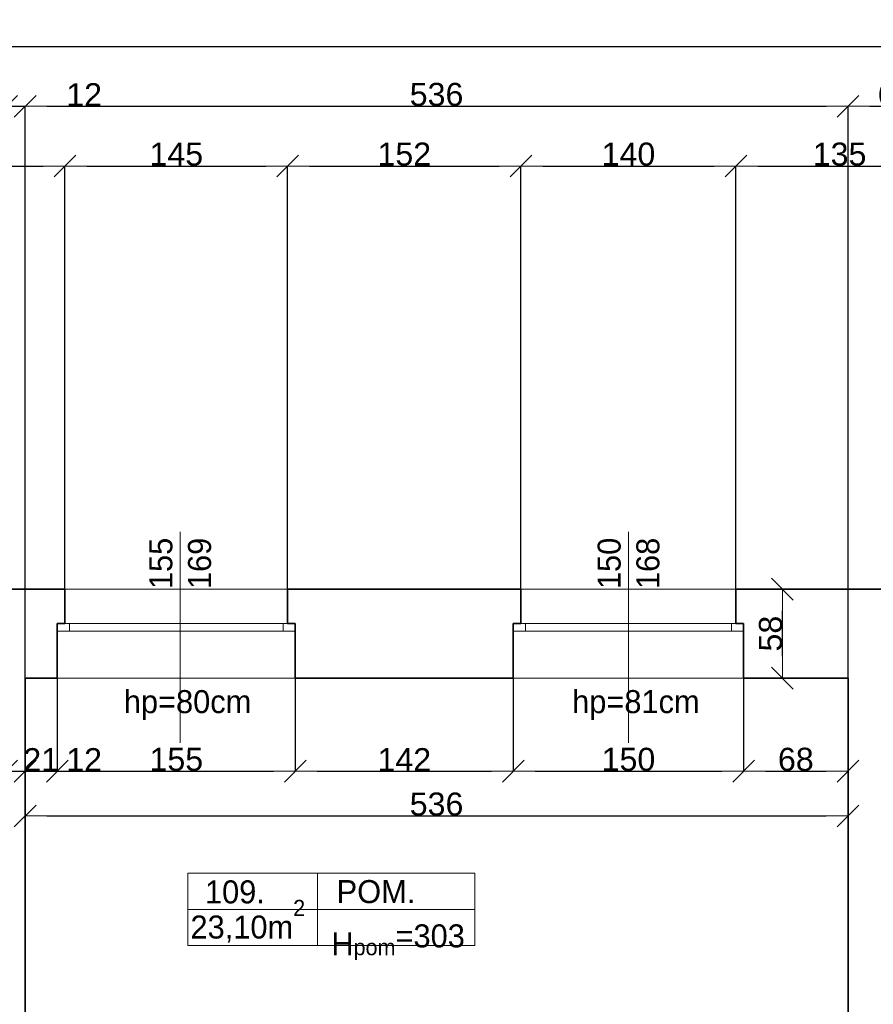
# Model space of a CAD drawing. Header units: metres. Extents: x 7506757 to 756746378, y 5735207 to 582114514.
# Tile 163 of 256: x 7700320 to 7705879, y 5869074 to 5875489. Entities that reach past the tile are written whole.
import ezdxf

# ---------------------------------------------------------------- set-up
doc = ezdxf.new("R2010")
doc.units = ezdxf.units.M
doc.header["$MEASUREMENT"] = 0
doc.header["$PDMODE"] = 2
doc.layers.get('0').update_dxf_attribs({"color": 250, "linetype": 'CONTINUOUS', "lineweight": 100, "plot": 0})
doc.layers.get('Defpoints').update_dxf_attribs({"linetype": 'CONTINUOUS'})
for name, color, linetype, lineweight in [('2D - Ogolne46', 7, 'CONTINUOUS', 18), ('M_OCIANA6', 5, 'CONTINUOUS', 35), ('M_OPISY141', 7, 'CONTINUOUS', 0), ('m_umeblowanie1', 7, 'CONTINUOUS', 13), ('opis1', 7, 'CONTINUOUS', 13)]:
    doc.layers.add(name, color=color, linetype=linetype, lineweight=lineweight)
doc.layers.add('PWYMIAR', color=7, linetype='CONTINUOUS')
doc.styles.add('GENERATED_STYLE_1', font='arial.ttf')
doc.styles.add('GENERATED_STYLE_2', font='txt')
doc.dimstyles.new('GENERATED_STYLE__1', dxfattribs={"dimtxt": 150, "dimasz": 142.5, "dimexe": 0.18, "dimexo": 0, "dimgap": 0.09, "dimtad": 1, "dimdec": 0, "dimlfac": 0.1, "dimzin": 0, "dimdsep": 46, "dimtxsty": 'GENERATED_STYLE_1', "dimblk": 'ARROWHEAD_6', "dimblk1": 'ARROWHEAD_6', "dimblk2": 'ARROWHEAD_6', "dimcen": 0.09, "dimclrd": 251, "dimclre": 251, "dimclrt": 7, "dimazin": 0, "dimtfac": 1, "dimtdec": 4, "dimtmove": 0, "dimatfit": 3, "dimfxl": 0, "dimtolj": 1, "dimtzin": 0, "dimarcsym": 0})
doc.dimstyles.new('GENERATED_STYLE__2', dxfattribs={"dimtxt": 150, "dimasz": 142.5, "dimexe": 0.18, "dimexo": 0, "dimgap": 0.09, "dimtad": 1, "dimtih": 1, "dimtoh": 1, "dimdec": 0, "dimlfac": 0.1, "dimzin": 0, "dimdsep": 46, "dimtxsty": 'GENERATED_STYLE_1', "dimblk": 'ARROWHEAD_6', "dimblk1": 'ARROWHEAD_6', "dimblk2": 'ARROWHEAD_6', "dimcen": 0.09, "dimclrd": 251, "dimclre": 251, "dimclrt": 7, "dimazin": 0, "dimtfac": 1, "dimtdec": 4, "dimtmove": 0, "dimatfit": 3, "dimfxl": 0, "dimtolj": 1, "dimtzin": 0, "dimarcsym": 0})

# ---------------------------------------------------------------- blocks, each defined once
blk = doc.blocks.new('ARROWHEAD_6')
at = {"color": 0, "linetype": 'Continuous', "lineweight": 0}
for p, q in [((-0.5, -0.5), (0.5, 0.5)), ((0, 0), (-1, 0))]:
    blk.add_line(p, q, dxfattribs=at)
blk = doc.blocks.new('*D6129')
at = {"layer": 'Defpoints', "color": 0, "linetype": 'Continuous', "transparency": 16777216}
for p in [(7705286.9, 5871779.1), (7705659.6, 5871779.1), (7705714.6, 5871199.1)]:
    blk.add_point(p, dxfattribs=at)
at = {"layer": 'PWYMIAR', "color": 251, "linetype": 'Continuous', "lineweight": -2, "transparency": 16777216}
for p, q in [((7705659.6, 5871779.1), (7705286.8, 5871779.1)), ((7705286.9, 5871341.6), (7705286.9, 5871636.6)), ((7705714.6, 5871199.1), (7705286.8, 5871199.1))]:
    blk.add_line(p, q, dxfattribs=at)
at = {"layer": 'PWYMIAR', "color": 251, "linetype": 'Continuous', "lineweight": -2, "transparency": 16777216, "xscale": 142.5, "yscale": 142.5, "zscale": 142.5}
for p, rotation in [((7705286.9, 5871779.1), 90), ((7705286.9, 5871199.1), 270)]:
    blk.add_blockref('ARROWHEAD_6', p, dxfattribs=dict(at, rotation=rotation))
at = {"layer": 'PWYMIAR', "color": 7, "linetype": 'Continuous', "lineweight": 13, "transparency": 16777216, "insert": (7705210.3, 5871489.1), "char_height": 150, "attachment_point": 5, "rotation": 90, "style": 'GENERATED_STYLE_1'}
blk.add_mtext('\\A1;58', dxfattribs=at)
blk = doc.blocks.new('*D6146')
at = {"layer": 'Defpoints', "color": 0, "linetype": 'Continuous', "transparency": 16777216}
for p in [(7700234.6, 5871199.1), (7700354.6, 5871199.1), (7700354.6, 5870592.5)]:
    blk.add_point(p, dxfattribs=at)
at = {"layer": 'PWYMIAR', "color": 251, "linetype": 'Continuous', "lineweight": -2, "transparency": 16777216}
for p, q in [((7700234.6, 5871199.1), (7700234.6, 5870592.3)), ((7700354.6, 5871199.1), (7700354.6, 5870592.3)), ((7700092.1, 5870592.5), (7699949.6, 5870592.5)), ((7700234.6, 5870592.5), (7700354.6, 5870592.5)), ((7700497.1, 5870592.5), (7700839, 5870592.5))]:
    blk.add_line(p, q, dxfattribs=at)
at = {"layer": 'PWYMIAR', "color": 251, "linetype": 'Continuous', "lineweight": -2, "transparency": 16777216, "xscale": 142.5, "yscale": 142.5, "zscale": 142.5}
blk.add_blockref('ARROWHEAD_6', (7700234.6, 5870592.5), dxfattribs=at)
at = {"layer": 'PWYMIAR', "color": 251, "linetype": 'Continuous', "lineweight": -2, "transparency": 16777216, "xscale": 142.5, "yscale": 142.5, "zscale": 142.5, "rotation": 180}
blk.add_blockref('ARROWHEAD_6', (7700354.6, 5870592.5), dxfattribs=at)
at = {"layer": 'PWYMIAR', "color": 7, "linetype": 'Continuous', "lineweight": 13, "transparency": 16777216, "insert": (7700739.3, 5870667.9), "char_height": 150, "attachment_point": 5, "style": 'GENERATED_STYLE_1'}
blk.add_mtext('\\A1;12', dxfattribs=at)
blk = doc.blocks.new('*D6147')
at = {"layer": 'Defpoints', "color": 0, "linetype": 'Continuous', "transparency": 16777216}
for p in [(7700354.6, 5871199.1), (7700564.6, 5871199.1), (7700564.6, 5870592.5)]:
    blk.add_point(p, dxfattribs=at)
at = {"layer": 'PWYMIAR', "color": 251, "linetype": 'Continuous', "lineweight": -2, "transparency": 16777216}
for p, q in [((7700354.6, 5871199.1), (7700354.6, 5870592.3)), ((7700564.6, 5871199.1), (7700564.6, 5870592.3)), ((7700212.1, 5870592.5), (7700069.6, 5870592.5)), ((7700354.6, 5870592.5), (7700564.6, 5870592.5)), ((7700707.1, 5870592.5), (7700849.6, 5870592.5))]:
    blk.add_line(p, q, dxfattribs=at)
at = {"layer": 'PWYMIAR', "color": 251, "linetype": 'Continuous', "lineweight": -2, "transparency": 16777216, "xscale": 142.5, "yscale": 142.5, "zscale": 142.5}
blk.add_blockref('ARROWHEAD_6', (7700354.6, 5870592.5), dxfattribs=at)
at = {"layer": 'PWYMIAR', "color": 251, "linetype": 'Continuous', "lineweight": -2, "transparency": 16777216, "xscale": 142.5, "yscale": 142.5, "zscale": 142.5, "rotation": 180}
blk.add_blockref('ARROWHEAD_6', (7700564.6, 5870592.5), dxfattribs=at)
at = {"layer": 'PWYMIAR', "color": 7, "linetype": 'Continuous', "lineweight": 13, "transparency": 16777216, "insert": (7700459.6, 5870667.9), "char_height": 150, "attachment_point": 5, "style": 'GENERATED_STYLE_1'}
blk.add_mtext('\\A1;21', dxfattribs=at)
blk = doc.blocks.new('*D6148')
at = {"layer": 'Defpoints', "color": 0, "linetype": 'Continuous', "transparency": 16777216}
for p in [(7700564.6, 5871199.1), (7702114.6, 5871199.1), (7702114.6, 5870592.5)]:
    blk.add_point(p, dxfattribs=at)
at = {"layer": 'PWYMIAR', "color": 251, "linetype": 'Continuous', "lineweight": -2, "transparency": 16777216}
for p, q in [((7700564.6, 5871199.1), (7700564.6, 5870592.3)), ((7702114.6, 5871199.1), (7702114.6, 5870592.3)), ((7700707.1, 5870592.5), (7701972.1, 5870592.5))]:
    blk.add_line(p, q, dxfattribs=at)
at = {"layer": 'PWYMIAR', "color": 251, "linetype": 'Continuous', "lineweight": -2, "transparency": 16777216, "xscale": 142.5, "yscale": 142.5, "zscale": 142.5, "rotation": 180}
blk.add_blockref('ARROWHEAD_6', (7700564.6, 5870592.5), dxfattribs=at)
at = {"layer": 'PWYMIAR', "color": 251, "linetype": 'Continuous', "lineweight": -2, "transparency": 16777216, "xscale": 142.5, "yscale": 142.5, "zscale": 142.5}
blk.add_blockref('ARROWHEAD_6', (7702114.6, 5870592.5), dxfattribs=at)
at = {"layer": 'PWYMIAR', "color": 7, "linetype": 'Continuous', "lineweight": 13, "transparency": 16777216, "insert": (7701339.6, 5870669.2), "char_height": 150, "attachment_point": 5, "style": 'GENERATED_STYLE_1'}
blk.add_mtext('\\A1;155', dxfattribs=at)
blk = doc.blocks.new('*D6149')
at = {"layer": 'Defpoints', "color": 0, "linetype": 'Continuous', "transparency": 16777216}
for p in [(7702114.6, 5871199.1), (7703534.6, 5871199.1), (7703534.6, 5870592.5)]:
    blk.add_point(p, dxfattribs=at)
at = {"layer": 'PWYMIAR', "color": 251, "linetype": 'Continuous', "lineweight": -2, "transparency": 16777216}
for p, q in [((7702114.6, 5871199.1), (7702114.6, 5870592.3)), ((7703534.6, 5871199.1), (7703534.6, 5870592.3)), ((7702257.1, 5870592.5), (7703392.1, 5870592.5))]:
    blk.add_line(p, q, dxfattribs=at)
at = {"layer": 'PWYMIAR', "color": 251, "linetype": 'Continuous', "lineweight": -2, "transparency": 16777216, "xscale": 142.5, "yscale": 142.5, "zscale": 142.5, "rotation": 180}
blk.add_blockref('ARROWHEAD_6', (7702114.6, 5870592.5), dxfattribs=at)
at = {"layer": 'PWYMIAR', "color": 251, "linetype": 'Continuous', "lineweight": -2, "transparency": 16777216, "xscale": 142.5, "yscale": 142.5, "zscale": 142.5}
blk.add_blockref('ARROWHEAD_6', (7703534.6, 5870592.5), dxfattribs=at)
at = {"layer": 'PWYMIAR', "color": 7, "linetype": 'Continuous', "lineweight": 13, "transparency": 16777216, "insert": (7702824.6, 5870667.9), "char_height": 150, "attachment_point": 5, "style": 'GENERATED_STYLE_1'}
blk.add_mtext('\\A1;142', dxfattribs=at)
blk = doc.blocks.new('*D6150')
at = {"layer": 'Defpoints', "color": 0, "linetype": 'Continuous', "transparency": 16777216}
for p in [(7703534.6, 5871199.1), (7705034.6, 5871199.1), (7705034.6, 5870592.5)]:
    blk.add_point(p, dxfattribs=at)
at = {"layer": 'PWYMIAR', "color": 251, "linetype": 'Continuous', "lineweight": -2, "transparency": 16777216}
for p, q in [((7703534.6, 5871199.1), (7703534.6, 5870592.3)), ((7705034.6, 5871199.1), (7705034.6, 5870592.3)), ((7703677.1, 5870592.5), (7704892.1, 5870592.5))]:
    blk.add_line(p, q, dxfattribs=at)
at = {"layer": 'PWYMIAR', "color": 251, "linetype": 'Continuous', "lineweight": -2, "transparency": 16777216, "xscale": 142.5, "yscale": 142.5, "zscale": 142.5, "rotation": 180}
blk.add_blockref('ARROWHEAD_6', (7703534.6, 5870592.5), dxfattribs=at)
at = {"layer": 'PWYMIAR', "color": 251, "linetype": 'Continuous', "lineweight": -2, "transparency": 16777216, "xscale": 142.5, "yscale": 142.5, "zscale": 142.5}
blk.add_blockref('ARROWHEAD_6', (7705034.6, 5870592.5), dxfattribs=at)
at = {"layer": 'PWYMIAR', "color": 7, "linetype": 'Continuous', "lineweight": 13, "transparency": 16777216, "insert": (7704284.6, 5870669.2), "char_height": 150, "attachment_point": 5, "style": 'GENERATED_STYLE_1'}
blk.add_mtext('\\A1;150', dxfattribs=at)
blk = doc.blocks.new('*D6151')
at = {"layer": 'Defpoints', "color": 0, "linetype": 'Continuous', "transparency": 16777216}
for p in [(7705034.6, 5871199.1), (7705714.6, 5871199.1), (7705714.6, 5870592.5)]:
    blk.add_point(p, dxfattribs=at)
at = {"layer": 'PWYMIAR', "color": 251, "linetype": 'Continuous', "lineweight": -2, "transparency": 16777216}
for p, q in [((7705034.6, 5871199.1), (7705034.6, 5870592.3)), ((7705714.6, 5871199.1), (7705714.6, 5870592.3)), ((7705177.1, 5870592.5), (7705572.1, 5870592.5))]:
    blk.add_line(p, q, dxfattribs=at)
at = {"layer": 'PWYMIAR', "color": 251, "linetype": 'Continuous', "lineweight": -2, "transparency": 16777216, "xscale": 142.5, "yscale": 142.5, "zscale": 142.5, "rotation": 180}
blk.add_blockref('ARROWHEAD_6', (7705034.6, 5870592.5), dxfattribs=at)
at = {"layer": 'PWYMIAR', "color": 251, "linetype": 'Continuous', "lineweight": -2, "transparency": 16777216, "xscale": 142.5, "yscale": 142.5, "zscale": 142.5}
blk.add_blockref('ARROWHEAD_6', (7705714.6, 5870592.5), dxfattribs=at)
at = {"layer": 'PWYMIAR', "color": 7, "linetype": 'Continuous', "lineweight": 13, "transparency": 16777216, "insert": (7705374.6, 5870669.2), "char_height": 150, "attachment_point": 5, "style": 'GENERATED_STYLE_1'}
blk.add_mtext('\\A1;68', dxfattribs=at)
blk = doc.blocks.new('*D6154')
at = {"layer": 'Defpoints', "color": 0, "linetype": 'Continuous', "transparency": 16777216}
for p in [(7700354.6, 5871199.1), (7705714.6, 5871199.1), (7705714.6, 5870301)]:
    blk.add_point(p, dxfattribs=at)
at = {"layer": 'PWYMIAR', "color": 251, "linetype": 'Continuous', "lineweight": -2, "transparency": 16777216}
for p, q in [((7700354.6, 5871199.1), (7700354.6, 5870300.8)), ((7705714.6, 5871199.1), (7705714.6, 5870300.8)), ((7700497.1, 5870301), (7705572.1, 5870301))]:
    blk.add_line(p, q, dxfattribs=at)
at = {"layer": 'PWYMIAR', "color": 251, "linetype": 'Continuous', "lineweight": -2, "transparency": 16777216, "xscale": 142.5, "yscale": 142.5, "zscale": 142.5, "rotation": 180}
blk.add_blockref('ARROWHEAD_6', (7700354.6, 5870301), dxfattribs=at)
at = {"layer": 'PWYMIAR', "color": 251, "linetype": 'Continuous', "lineweight": -2, "transparency": 16777216, "xscale": 142.5, "yscale": 142.5, "zscale": 142.5}
blk.add_blockref('ARROWHEAD_6', (7705714.6, 5870301), dxfattribs=at)
at = {"layer": 'PWYMIAR', "color": 7, "linetype": 'Continuous', "lineweight": 13, "transparency": 16777216, "insert": (7703034.6, 5870377.7), "char_height": 150, "attachment_point": 5, "style": 'GENERATED_STYLE_1'}
blk.add_mtext('\\A1;536', dxfattribs=at)
blk = doc.blocks.new('*D6376')
at = {"layer": 'Defpoints', "color": 0, "linetype": 'Continuous', "transparency": 16777216}
for p in [(7700614.6, 5874535.8), (7699104.6, 5871779.1), (7700614.6, 5871779.1)]:
    blk.add_point(p, dxfattribs=at)
at = {"layer": 'PWYMIAR', "color": 251, "linetype": 'Continuous', "lineweight": -2, "transparency": 16777216}
for p, q in [((7699104.6, 5871779.1), (7699104.6, 5874536)), ((7699247.1, 5874535.8), (7700472.1, 5874535.8)), ((7700614.6, 5871779.1), (7700614.6, 5874536))]:
    blk.add_line(p, q, dxfattribs=at)
at = {"layer": 'PWYMIAR', "color": 251, "linetype": 'Continuous', "lineweight": -2, "transparency": 16777216, "xscale": 142.5, "yscale": 142.5, "zscale": 142.5, "rotation": 180}
blk.add_blockref('ARROWHEAD_6', (7699104.6, 5874535.8), dxfattribs=at)
at = {"layer": 'PWYMIAR', "color": 251, "linetype": 'Continuous', "lineweight": -2, "transparency": 16777216, "xscale": 142.5, "yscale": 142.5, "zscale": 142.5}
blk.add_blockref('ARROWHEAD_6', (7700614.6, 5874535.8), dxfattribs=at)
at = {"layer": 'PWYMIAR', "color": 7, "linetype": 'Continuous', "lineweight": 13, "transparency": 16777216, "insert": (7699859.6, 5874612.5), "char_height": 150, "attachment_point": 5, "style": 'GENERATED_STYLE_1'}
blk.add_mtext('\\A1;151', dxfattribs=at)
blk = doc.blocks.new('*D6377')
at = {"layer": 'Defpoints', "color": 0, "linetype": 'Continuous', "transparency": 16777216}
for p in [(7702064.6, 5874535.8), (7700614.6, 5871779.1), (7702064.6, 5871779.1)]:
    blk.add_point(p, dxfattribs=at)
at = {"layer": 'PWYMIAR', "color": 251, "linetype": 'Continuous', "lineweight": -2, "transparency": 16777216}
for p, q in [((7700614.6, 5871779.1), (7700614.6, 5874536)), ((7700757.1, 5874535.8), (7701922.1, 5874535.8)), ((7702064.6, 5871779.1), (7702064.6, 5874536))]:
    blk.add_line(p, q, dxfattribs=at)
at = {"layer": 'PWYMIAR', "color": 251, "linetype": 'Continuous', "lineweight": -2, "transparency": 16777216, "xscale": 142.5, "yscale": 142.5, "zscale": 142.5, "rotation": 180}
blk.add_blockref('ARROWHEAD_6', (7700614.6, 5874535.8), dxfattribs=at)
at = {"layer": 'PWYMIAR', "color": 251, "linetype": 'Continuous', "lineweight": -2, "transparency": 16777216, "xscale": 142.5, "yscale": 142.5, "zscale": 142.5}
blk.add_blockref('ARROWHEAD_6', (7702064.6, 5874535.8), dxfattribs=at)
at = {"layer": 'PWYMIAR', "color": 7, "linetype": 'Continuous', "lineweight": 13, "transparency": 16777216, "insert": (7701339.6, 5874612.5), "char_height": 150, "attachment_point": 5, "style": 'GENERATED_STYLE_1'}
blk.add_mtext('\\A1;145', dxfattribs=at)
blk = doc.blocks.new('*D6378')
at = {"layer": 'Defpoints', "color": 0, "linetype": 'Continuous', "transparency": 16777216}
for p in [(7703584.6, 5874535.8), (7702064.6, 5871779.1), (7703584.6, 5871779.1)]:
    blk.add_point(p, dxfattribs=at)
at = {"layer": 'PWYMIAR', "color": 251, "linetype": 'Continuous', "lineweight": -2, "transparency": 16777216}
for p, q in [((7702064.6, 5871779.1), (7702064.6, 5874536)), ((7702207.1, 5874535.8), (7703442.1, 5874535.8)), ((7703584.6, 5871779.1), (7703584.6, 5874536))]:
    blk.add_line(p, q, dxfattribs=at)
at = {"layer": 'PWYMIAR', "color": 251, "linetype": 'Continuous', "lineweight": -2, "transparency": 16777216, "xscale": 142.5, "yscale": 142.5, "zscale": 142.5, "rotation": 180}
blk.add_blockref('ARROWHEAD_6', (7702064.6, 5874535.8), dxfattribs=at)
at = {"layer": 'PWYMIAR', "color": 251, "linetype": 'Continuous', "lineweight": -2, "transparency": 16777216, "xscale": 142.5, "yscale": 142.5, "zscale": 142.5}
blk.add_blockref('ARROWHEAD_6', (7703584.6, 5874535.8), dxfattribs=at)
at = {"layer": 'PWYMIAR', "color": 7, "linetype": 'Continuous', "lineweight": 13, "transparency": 16777216, "insert": (7702824.6, 5874612.5), "char_height": 150, "attachment_point": 5, "style": 'GENERATED_STYLE_1'}
blk.add_mtext('\\A1;152', dxfattribs=at)
blk = doc.blocks.new('*D6379')
at = {"layer": 'Defpoints', "color": 0, "linetype": 'Continuous', "transparency": 16777216}
for p in [(7704984.6, 5874535.8), (7703584.6, 5871779.1), (7704984.6, 5871779.1)]:
    blk.add_point(p, dxfattribs=at)
at = {"layer": 'PWYMIAR', "color": 251, "linetype": 'Continuous', "lineweight": -2, "transparency": 16777216}
for p, q in [((7703584.6, 5871779.1), (7703584.6, 5874536)), ((7703727.1, 5874535.8), (7704842.1, 5874535.8)), ((7704984.6, 5871779.1), (7704984.6, 5874536))]:
    blk.add_line(p, q, dxfattribs=at)
at = {"layer": 'PWYMIAR', "color": 251, "linetype": 'Continuous', "lineweight": -2, "transparency": 16777216, "xscale": 142.5, "yscale": 142.5, "zscale": 142.5, "rotation": 180}
blk.add_blockref('ARROWHEAD_6', (7703584.6, 5874535.8), dxfattribs=at)
at = {"layer": 'PWYMIAR', "color": 251, "linetype": 'Continuous', "lineweight": -2, "transparency": 16777216, "xscale": 142.5, "yscale": 142.5, "zscale": 142.5}
blk.add_blockref('ARROWHEAD_6', (7704984.6, 5874535.8), dxfattribs=at)
at = {"layer": 'PWYMIAR', "color": 7, "linetype": 'Continuous', "lineweight": 13, "transparency": 16777216, "insert": (7704284.6, 5874612.5), "char_height": 150, "attachment_point": 5, "style": 'GENERATED_STYLE_1'}
blk.add_mtext('\\A1;140', dxfattribs=at)
blk = doc.blocks.new('*D6380')
at = {"layer": 'Defpoints', "color": 0, "linetype": 'Continuous', "transparency": 16777216}
for p in [(7706334.6, 5874535.8), (7704984.6, 5871779.1), (7706334.6, 5871779.1)]:
    blk.add_point(p, dxfattribs=at)
at = {"layer": 'PWYMIAR', "color": 251, "linetype": 'Continuous', "lineweight": -2, "transparency": 16777216}
for p, q in [((7704984.6, 5871779.1), (7704984.6, 5874536)), ((7705127.1, 5874535.8), (7706192.1, 5874535.8)), ((7706334.6, 5871779.1), (7706334.6, 5874536))]:
    blk.add_line(p, q, dxfattribs=at)
at = {"layer": 'PWYMIAR', "color": 251, "linetype": 'Continuous', "lineweight": -2, "transparency": 16777216, "xscale": 142.5, "yscale": 142.5, "zscale": 142.5, "rotation": 180}
blk.add_blockref('ARROWHEAD_6', (7704984.6, 5874535.8), dxfattribs=at)
at = {"layer": 'PWYMIAR', "color": 251, "linetype": 'Continuous', "lineweight": -2, "transparency": 16777216, "xscale": 142.5, "yscale": 142.5, "zscale": 142.5}
blk.add_blockref('ARROWHEAD_6', (7706334.6, 5874535.8), dxfattribs=at)
at = {"layer": 'PWYMIAR', "color": 7, "linetype": 'Continuous', "lineweight": 13, "transparency": 16777216, "insert": (7705659.6, 5874612.6), "char_height": 150, "attachment_point": 5, "style": 'GENERATED_STYLE_1'}
blk.add_mtext('\\A1;135', dxfattribs=at)
blk = doc.blocks.new('*D6392')
at = {"layer": 'Defpoints', "color": 0, "linetype": 'Continuous', "transparency": 16777216}
for p in [(7700354.6, 5874925), (7700234.6, 5871199.1), (7700354.6, 5871199.1)]:
    blk.add_point(p, dxfattribs=at)
at = {"layer": 'PWYMIAR', "color": 251, "linetype": 'Continuous', "lineweight": -2, "transparency": 16777216}
for p, q in [((7700092.1, 5874925), (7699949.6, 5874925)), ((7700234.6, 5871199.1), (7700234.6, 5874925.2)), ((7700234.6, 5874925), (7700354.6, 5874925)), ((7700354.6, 5871199.1), (7700354.6, 5874925.2)), ((7700497.1, 5874925), (7700839, 5874925))]:
    blk.add_line(p, q, dxfattribs=at)
at = {"layer": 'PWYMIAR', "color": 251, "linetype": 'Continuous', "lineweight": -2, "transparency": 16777216, "xscale": 142.5, "yscale": 142.5, "zscale": 142.5}
blk.add_blockref('ARROWHEAD_6', (7700234.6, 5874925), dxfattribs=at)
at = {"layer": 'PWYMIAR', "color": 251, "linetype": 'Continuous', "lineweight": -2, "transparency": 16777216, "xscale": 142.5, "yscale": 142.5, "zscale": 142.5, "rotation": 180}
blk.add_blockref('ARROWHEAD_6', (7700354.6, 5874925), dxfattribs=at)
at = {"layer": 'PWYMIAR', "color": 7, "linetype": 'Continuous', "lineweight": 13, "transparency": 16777216, "insert": (7700739.3, 5875000.4), "char_height": 150, "attachment_point": 5, "style": 'GENERATED_STYLE_1'}
blk.add_mtext('\\A1;12', dxfattribs=at)
blk = doc.blocks.new('*D6393')
at = {"layer": 'Defpoints', "color": 0, "linetype": 'Continuous', "transparency": 16777216}
for p in [(7705714.6, 5874925), (7700354.6, 5871199.1), (7705714.6, 5871199.1)]:
    blk.add_point(p, dxfattribs=at)
at = {"layer": 'PWYMIAR', "color": 251, "linetype": 'Continuous', "lineweight": -2, "transparency": 16777216}
for p, q in [((7700354.6, 5871199.1), (7700354.6, 5874925.2)), ((7700497.1, 5874925), (7705572.1, 5874925)), ((7705714.6, 5871199.1), (7705714.6, 5874925.2))]:
    blk.add_line(p, q, dxfattribs=at)
at = {"layer": 'PWYMIAR', "color": 251, "linetype": 'Continuous', "lineweight": -2, "transparency": 16777216, "xscale": 142.5, "yscale": 142.5, "zscale": 142.5, "rotation": 180}
blk.add_blockref('ARROWHEAD_6', (7700354.6, 5874925), dxfattribs=at)
at = {"layer": 'PWYMIAR', "color": 251, "linetype": 'Continuous', "lineweight": -2, "transparency": 16777216, "xscale": 142.5, "yscale": 142.5, "zscale": 142.5}
blk.add_blockref('ARROWHEAD_6', (7705714.6, 5874925), dxfattribs=at)
at = {"layer": 'PWYMIAR', "color": 7, "linetype": 'Continuous', "lineweight": 13, "transparency": 16777216, "insert": (7703034.6, 5875001.7), "char_height": 150, "attachment_point": 5, "style": 'GENERATED_STYLE_1'}
blk.add_mtext('\\A1;536', dxfattribs=at)
blk = doc.blocks.new('*D6394')
at = {"layer": 'Defpoints', "color": 0, "linetype": 'Continuous', "transparency": 16777216}
for p in [(7706334.6, 5874925), (7706334.6, 5871779.1), (7705714.6, 5871199.1)]:
    blk.add_point(p, dxfattribs=at)
at = {"layer": 'PWYMIAR', "color": 251, "linetype": 'Continuous', "lineweight": -2, "transparency": 16777216}
for p, q in [((7705714.6, 5871199.1), (7705714.6, 5874925.2)), ((7705857.1, 5874925), (7706192.1, 5874925)), ((7706334.6, 5871779.1), (7706334.6, 5874925.2))]:
    blk.add_line(p, q, dxfattribs=at)
at = {"layer": 'PWYMIAR', "color": 251, "linetype": 'Continuous', "lineweight": -2, "transparency": 16777216, "xscale": 142.5, "yscale": 142.5, "zscale": 142.5, "rotation": 180}
blk.add_blockref('ARROWHEAD_6', (7705714.6, 5874925), dxfattribs=at)
at = {"layer": 'PWYMIAR', "color": 251, "linetype": 'Continuous', "lineweight": -2, "transparency": 16777216, "xscale": 142.5, "yscale": 142.5, "zscale": 142.5}
blk.add_blockref('ARROWHEAD_6', (7706334.6, 5874925), dxfattribs=at)
at = {"layer": 'PWYMIAR', "color": 7, "linetype": 'Continuous', "lineweight": 13, "transparency": 16777216, "insert": (7706024.6, 5875001.7), "char_height": 150, "attachment_point": 5, "style": 'GENERATED_STYLE_1'}
blk.add_mtext('\\A1;62', dxfattribs=at)
blk = doc.blocks.new('*D6400')
at = {"layer": 'Defpoints', "color": 0, "linetype": 'Continuous', "transparency": 16777216}
for p in [(7706334.6, 5875314.2), (7690654.6, 5871779.1), (7706334.6, 5871779.1)]:
    blk.add_point(p, dxfattribs=at)
at = {"layer": 'PWYMIAR', "color": 251, "linetype": 'Continuous', "lineweight": -2, "transparency": 16777216}
for p, q in [((7690654.6, 5871779.1), (7690654.6, 5875314.3)), ((7690797.1, 5875314.2), (7706192.1, 5875314.2)), ((7706334.6, 5871779.1), (7706334.6, 5875314.3))]:
    blk.add_line(p, q, dxfattribs=at)
at = {"layer": 'PWYMIAR', "color": 251, "linetype": 'Continuous', "lineweight": -2, "transparency": 16777216, "xscale": 142.5, "yscale": 142.5, "zscale": 142.5, "rotation": 180}
blk.add_blockref('ARROWHEAD_6', (7690654.6, 5875314.2), dxfattribs=at)
at = {"layer": 'PWYMIAR', "color": 251, "linetype": 'Continuous', "lineweight": -2, "transparency": 16777216, "xscale": 142.5, "yscale": 142.5, "zscale": 142.5}
blk.add_blockref('ARROWHEAD_6', (7706334.6, 5875314.2), dxfattribs=at)
at = {"layer": 'PWYMIAR', "color": 7, "linetype": 'Continuous', "lineweight": 13, "transparency": 16777216, "insert": (7698494.6, 5875390.8), "char_height": 150, "attachment_point": 5, "style": 'GENERATED_STYLE_1'}
blk.add_mtext('\\A1;1568', dxfattribs=at)

msp = doc.modelspace()

# ---------------------------------------------------------------- linework, layer by layer
at = {"layer": 'M_OCIANA6', "linetype": 'Continuous'}
for p, q in [((7699104.6, 5871779.1), (7700614.6, 5871779.1)), ((7700614.6, 5871779.1), (7700614.6, 5871554.1)), ((7702064.6, 5871779.1), (7703584.6, 5871779.1)), ((7702064.6, 5871779.1), (7702064.6, 5871554.1)), ((7703584.6, 5871779.1), (7703584.6, 5871554.1)), ((7704984.6, 5871779.1), (7706334.6, 5871779.1)), ((7704984.6, 5871779.1), (7704984.6, 5871554.1)), ((7700564.6, 5871199.1), (7700564.6, 5871554.1)), ((7700614.6, 5871554.1), (7700564.6, 5871554.1)), ((7702064.6, 5871554.1), (7702114.6, 5871554.1)), ((7702114.6, 5871199.1), (7702114.6, 5871554.1)), ((7703534.6, 5871199.1), (7703534.6, 5871554.1)), ((7703584.6, 5871554.1), (7703534.6, 5871554.1)), ((7704984.6, 5871554.1), (7705034.6, 5871554.1)), ((7705034.6, 5871199.1), (7705034.6, 5871554.1)), ((7702114.6, 5871199.1), (7702114.6, 5871424.1)), ((7705034.6, 5871199.1), (7705034.6, 5871424.1)), ((7700354.6, 5871199.1), (7700564.6, 5871199.1)), ((7700354.6, 5868539.1), (7700354.6, 5871199.1)), ((7702114.6, 5871199.1), (7703534.6, 5871199.1)), ((7705034.6, 5871199.1), (7705714.6, 5871199.1)), ((7705714.6, 5871199.1), (7705714.6, 5866889.1))]:
    msp.add_line(p, q, dxfattribs=at)
at = {"layer": 'M_OPISY141', "linetype": 'Continuous'}
for p, q in [((7701364.6, 5872153), (7701364.6, 5870776.9)), ((7704284.6, 5872153), (7704284.6, 5870776.9)), ((7701413.6, 5869927.5), (7703284.7, 5869927.5)), ((7701413.6, 5869456.4), (7701413.6, 5869927.5)), ((7702258.2, 5869927.5), (7702258.2, 5869456.4)), ((7703284.7, 5869927.5), (7703284.7, 5869456.4)), ((7701413.6, 5869692), (7703284.7, 5869692)), ((7703284.7, 5869456.4), (7701413.6, 5869456.4))]:
    msp.add_line(p, q, dxfattribs=at)
at = {"layer": 'm_umeblowanie1', "linetype": 'Continuous'}
for p, q in [((7700614.6, 5871779.1), (7702064.6, 5871779.1)), ((7703584.6, 5871779.1), (7704984.6, 5871779.1)), ((7702114.6, 5871554.1), (7700614.6, 5871554.1)), ((7700644.6, 5871554.1), (7700644.6, 5871504.1)), ((7702034.6, 5871554.1), (7702034.6, 5871504.1)), ((7705034.6, 5871554.1), (7703584.6, 5871554.1)), ((7703614.6, 5871554.1), (7703614.6, 5871504.1)), ((7704954.6, 5871554.1), (7704954.6, 5871504.1)), ((7702114.6, 5871504.1), (7700564.6, 5871504.1)), ((7705034.6, 5871504.1), (7703534.6, 5871504.1)), ((7700564.6, 5871199.1), (7702114.6, 5871199.1)), ((7703534.6, 5871199.1), (7705034.6, 5871199.1))]:
    msp.add_line(p, q, dxfattribs=at)

# ---------------------------------------------------------------- texts
at = {"layer": '2D - Ogolne46', "linetype": 'Continuous', "insert": (7701431.8, 5869474.4), "char_height": 150, "attachment_point": 7, "style": 'GENERATED_STYLE_2'}
msp.add_mtext('{23,10m\\A1{\\H0.7x;\\S2^  ;}}', dxfattribs=at)
at = {"layer": 'opis1', "linetype": 'Continuous', "char_height": 150, "width": 349.992, "attachment_point": 1, "rotation": 90, "style": 'GENERATED_STYLE_2'}
for s, insert, line_spacing_factor in [('{155\\P169}', (7701163.8, 5871779.1), 1.007581), ('{150\\P168}', (7704083.8, 5871779.1), 1.008016)]:
    msp.add_mtext(s, dxfattribs=dict(at, insert=insert, line_spacing_factor=line_spacing_factor))
at = {"layer": 'opis1', "linetype": 'Continuous', "char_height": 150, "style": 'GENERATED_STYLE_2'}
for s, insert, attachment_point in [('{hp=80cm}', (7701828.2, 5871121), 3), ('{hp=81cm}', (7704748.2, 5871121), 3), ('{109.}', (7701526.1, 5869881.3), 1), ('{POM.}', (7702383.8, 5869883.3), 1), ('{H\\A1{\\H0.7x;\\S ^ pom;}=303}', (7702349.2, 5869645.7), 1)]:
    msp.add_mtext(s, dxfattribs=dict(at, insert=insert, attachment_point=attachment_point))

# ---------------------------------------------------------------- dimensions: what is measured, and where the dimension line sits
at = {"layer": 'PWYMIAR', "color": 251, "linetype": 'Continuous', "lineweight": 13}
for base, p1, p2, picture, middle in [((7706334.6, 5875314.2), (7690654.6, 5871779.1), (7706334.6, 5871779.1), '*D6400', (7698494.6, 5875390.8)), ((7700354.6, 5874925), (7700234.6, 5871199.1), (7700354.6, 5871199.1), '*D6392', (7700739.3, 5875000.4)), ((7705714.6, 5874925), (7700354.6, 5871199.1), (7705714.6, 5871199.1), '*D6393', (7703034.6, 5875001.7)), ((7706334.6, 5874925), (7705714.6, 5871199.1), (7706334.6, 5871779.1), '*D6394', (7706024.6, 5875001.7)), ((7700614.6, 5874535.8), (7699104.6, 5871779.1), (7700614.6, 5871779.1), '*D6376', (7699859.6, 5874612.5)), ((7702064.6, 5874535.8), (7700614.6, 5871779.1), (7702064.6, 5871779.1), '*D6377', (7701339.6, 5874612.5)), ((7703584.6, 5874535.8), (7702064.6, 5871779.1), (7703584.6, 5871779.1), '*D6378', (7702824.6, 5874612.5)), ((7704984.6, 5874535.8), (7703584.6, 5871779.1), (7704984.6, 5871779.1), '*D6379', (7704284.6, 5874612.5)), ((7706334.6, 5874535.8), (7704984.6, 5871779.1), (7706334.6, 5871779.1), '*D6380', (7705659.6, 5874612.6)), ((7700354.6, 5870592.5), (7700234.6, 5871199.1), (7700354.6, 5871199.1), '*D6146', (7700739.3, 5870667.9)), ((7700564.6, 5870592.5), (7700354.6, 5871199.1), (7700564.6, 5871199.1), '*D6147', (7700459.6, 5870667.9)), ((7705714.6, 5870301), (7700354.6, 5871199.1), (7705714.6, 5871199.1), '*D6154', (7703034.6, 5870377.7)), ((7702114.6, 5870592.5), (7700564.6, 5871199.1), (7702114.6, 5871199.1), '*D6148', (7701339.6, 5870669.2)), ((7703534.6, 5870592.5), (7702114.6, 5871199.1), (7703534.6, 5871199.1), '*D6149', (7702824.6, 5870667.9)), ((7705034.6, 5870592.5), (7703534.6, 5871199.1), (7705034.6, 5871199.1), '*D6150', (7704284.6, 5870669.2)), ((7705714.6, 5870592.5), (7705034.6, 5871199.1), (7705714.6, 5871199.1), '*D6151', (7705374.6, 5870669.2))]:
    dim = msp.add_linear_dim(base=base, p1=p1, p2=p2, dimstyle='GENERATED_STYLE__2', dxfattribs=at)
    dim.commit()
    dim.dimension.update_dxf_attribs({"geometry": picture, "text_midpoint": middle})
dim = msp.add_linear_dim(base=(7705286.9, 5871779.1), p1=(7705714.6, 5871199.1), p2=(7705659.6, 5871779.1), angle=90, dimstyle='GENERATED_STYLE__1', dxfattribs=at)
dim.commit()
dim.dimension.update_dxf_attribs({"geometry": '*D6129', "text_midpoint": (7705210.3, 5871489.1)})

doc.saveas('drawing.dxf')
